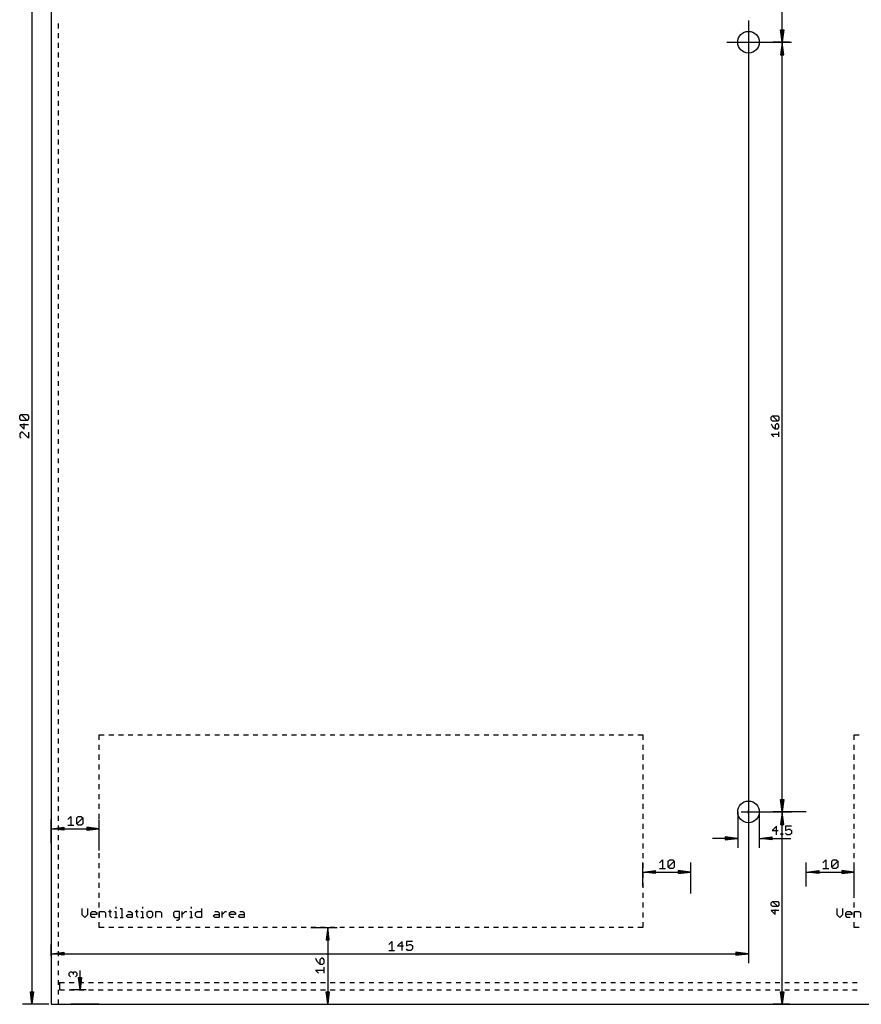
# Model space of a CAD drawing. Extents: x -279 to 630, y -428 to 126.
# Tile 4 of 14: x -7 to 168, y -280 to -75. Entities that reach past the tile are written whole.
import ezdxf

# ---------------------------------------------------------------- set-up
doc = ezdxf.new("R2010")
doc.units = 0
for name, color, linetype in [('114', 253, 'CONTINUOUS'), ('20', 7, 'CONTINUOUS'), ('47', 140, 'CONTINUOUS')]:
    doc.layers.add(name, color=color, linetype=linetype)

msp = doc.modelspace()

# ---------------------------------------------------------------- linework, layer by layer
at = {"layer": '114'}
for p, q in [((13.4488, -259.7664), (13.4488, -260.0746)), ((18.9735, -259.7664), (18.9735, -260.0746)), ((29.1022, -259.7664), (29.1022, -260.0746)), ((6.3882, -260.0746), (6.3882, -261.3074)), ((6.3882, -261.3074), (7.0046, -261.9238)), ((7.0046, -261.9238), (7.621, -261.3074)), ((7.621, -261.3074), (7.621, -260.0746)), ((8.2297, -260.9992), (8.5379, -260.691)), ((8.2297, -261.6156), (8.2297, -260.9992)), ((9.4625, -261.3074), (8.2297, -261.3074)), ((8.5379, -261.9238), (8.2297, -261.6156)), ((8.5379, -260.691), (9.1543, -260.691)), ((9.1543, -261.9238), (8.5379, -261.9238)), ((9.1543, -260.691), (9.4625, -260.9992)), ((9.4625, -260.9992), (9.4625, -261.3074)), ((10.0713, -261.9238), (10.0713, -260.691)), ((10.0713, -260.691), (10.9959, -260.691)), ((10.9959, -260.691), (11.3041, -260.9992)), ((11.3041, -260.9992), (11.3041, -261.9238)), ((11.9129, -260.691), (12.5293, -260.691)), ((12.2211, -260.3828), (12.2211, -261.6156)), ((12.2211, -261.6156), (12.5293, -261.9238)), ((13.1406, -260.691), (13.4488, -260.691)), ((13.1406, -261.9238), (13.757, -261.9238)), ((13.4488, -260.691), (13.4488, -261.9238)), ((14.3683, -260.0746), (14.6765, -260.0746)), ((14.3683, -261.9238), (14.9847, -261.9238)), ((14.6765, -260.0746), (14.6765, -261.9238)), ((15.596, -261.6156), (15.9042, -261.3074)), ((15.9042, -261.9238), (15.596, -261.6156)), ((15.9042, -260.691), (16.5206, -260.691)), ((15.9042, -261.3074), (16.8288, -261.3074)), ((16.8288, -261.9238), (15.9042, -261.9238)), ((16.5206, -260.691), (16.8288, -260.9992)), ((16.8288, -260.9992), (16.8288, -261.9238)), ((17.4376, -260.691), (18.054, -260.691)), ((17.7458, -260.3828), (17.7458, -261.6156)), ((17.7458, -261.6156), (18.054, -261.9238)), ((18.6653, -260.691), (18.9735, -260.691)), ((18.6653, -261.9238), (19.2817, -261.9238)), ((18.9735, -260.691), (18.9735, -261.9238)), ((20.2012, -260.691), (19.893, -260.9992)), ((19.893, -260.9992), (19.893, -261.6156)), ((19.893, -261.6156), (20.2012, -261.9238)), ((20.8176, -260.691), (20.2012, -260.691)), ((20.2012, -261.9238), (20.8176, -261.9238)), ((21.1258, -260.9992), (20.8176, -260.691)), ((20.8176, -261.9238), (21.1258, -261.6156)), ((21.1258, -261.6156), (21.1258, -260.9992)), ((21.7346, -261.9238), (21.7346, -260.691)), ((21.7346, -260.691), (22.6592, -260.691)), ((22.6592, -260.691), (22.9674, -260.9992)), ((22.9674, -260.9992), (22.9674, -261.9238)), ((25.726, -260.691), (25.4178, -260.9992)), ((25.4178, -260.9992), (25.4178, -261.6156)), ((25.4178, -261.6156), (25.726, -261.9238)), ((26.6505, -260.691), (25.726, -260.691)), ((25.726, -261.9238), (26.6505, -261.9238)), ((26.6505, -262.232), (26.6505, -260.691)), ((27.2593, -261.9238), (27.2593, -260.691)), ((27.2593, -261.3074), (27.8757, -260.691)), ((27.8757, -260.691), (28.1839, -260.691)), ((28.794, -260.691), (29.1022, -260.691)), ((28.794, -261.9238), (29.4104, -261.9238)), ((29.1022, -260.691), (29.1022, -261.9238)), ((30.0217, -260.9992), (30.3299, -260.691)), ((30.0217, -261.6156), (30.0217, -260.9992)), ((30.3299, -261.9238), (30.0217, -261.6156)), ((30.3299, -260.691), (31.2545, -260.691)), ((31.2545, -261.9238), (30.3299, -261.9238)), ((31.2545, -260.0746), (31.2545, -261.9238)), ((33.7048, -261.6156), (34.013, -261.3074)), ((34.013, -261.9238), (33.7048, -261.6156)), ((34.013, -260.691), (34.6294, -260.691)), ((34.013, -261.3074), (34.9376, -261.3074)), ((34.9376, -261.9238), (34.013, -261.9238)), ((34.6294, -260.691), (34.9376, -260.9992)), ((34.9376, -260.9992), (34.9376, -261.9238)), ((35.5464, -261.9238), (35.5464, -260.691)), ((35.5464, -261.3074), (36.1628, -260.691)), ((36.1628, -260.691), (36.471, -260.691)), ((37.081, -260.9992), (37.3892, -260.691)), ((37.081, -261.6156), (37.081, -260.9992)), ((38.3138, -261.3074), (37.081, -261.3074)), ((37.3892, -261.9238), (37.081, -261.6156)), ((37.3892, -260.691), (38.0056, -260.691)), ((38.0056, -261.9238), (37.3892, -261.9238)), ((38.0056, -260.691), (38.3138, -260.9992)), ((38.3138, -260.9992), (38.3138, -261.3074)), ((38.9226, -261.6156), (39.2308, -261.3074)), ((39.2308, -261.9238), (38.9226, -261.6156)), ((39.2308, -260.691), (39.8472, -260.691)), ((39.2308, -261.3074), (40.1554, -261.3074)), ((40.1554, -261.9238), (39.2308, -261.9238)), ((39.8472, -260.691), (40.1554, -260.9992)), ((40.1554, -260.9992), (40.1554, -261.9238)), ((163.3882, -260.0746), (163.3882, -261.3074)), ((163.3882, -261.3074), (164.0046, -261.9238)), ((164.0046, -261.9238), (164.621, -261.3074)), ((164.621, -261.3074), (164.621, -260.0746)), ((165.2297, -260.9992), (165.5379, -260.691)), ((165.2297, -261.6156), (165.2297, -260.9992)), ((166.4625, -261.3074), (165.2297, -261.3074)), ((165.5379, -261.9238), (165.2297, -261.6156)), ((165.5379, -260.691), (166.1543, -260.691)), ((166.1543, -261.9238), (165.5379, -261.9238)), ((166.1543, -260.691), (166.4625, -260.9992)), ((166.4625, -260.9992), (166.4625, -261.3074)), ((167.0713, -261.9238), (167.0713, -260.691)), ((167.0713, -260.691), (167.9959, -260.691)), ((167.9959, -260.691), (168.3041, -260.9992)), ((168.3041, -260.9992), (168.3041, -261.9238)), ((26.0341, -262.5402), (26.3423, -262.5402)), ((26.3423, -262.5402), (26.6505, -262.232))]:
    msp.add_line(p, q, dxfattribs=at)
at = {"layer": '20'}
for p, q in [((0, -40), (0, -280)), ((1.5, -77.1583), (1.5, -76.15)), ((1.5, -79.1667), (1.5, -78.1583)), ((1.5, -81.175), (1.5, -80.1667)), ((1.5, -83.1833), (1.5, -82.175)), ((1.5, -85.1917), (1.5, -84.1833)), ((1.5, -87.2), (1.5, -86.1917)), ((1.5, -89.2083), (1.5, -88.2)), ((1.5, -91.2167), (1.5, -90.2083)), ((1.5, -93.225), (1.5, -92.2167)), ((1.5, -95.2333), (1.5, -94.225)), ((1.5, -97.2417), (1.5, -96.2333)), ((1.5, -99.25), (1.5, -98.2417)), ((1.5, -101.2583), (1.5, -100.25)), ((1.5, -103.2667), (1.5, -102.2583)), ((1.5, -105.275), (1.5, -104.2667)), ((1.5, -107.2833), (1.5, -106.275)), ((1.5, -109.2917), (1.5, -108.2833)), ((1.5, -111.3), (1.5, -110.2917)), ((1.5, -113.3083), (1.5, -112.3)), ((1.5, -115.3167), (1.5, -114.3083)), ((1.5, -117.325), (1.5, -116.3167)), ((1.5, -119.3333), (1.5, -118.325)), ((1.5, -121.3417), (1.5, -120.3333)), ((1.5, -123.35), (1.5, -122.3417)), ((1.5, -125.3583), (1.5, -124.35)), ((1.5, -127.3667), (1.5, -126.3583)), ((1.5, -129.375), (1.5, -128.3667)), ((1.5, -131.3833), (1.5, -130.375)), ((1.5, -133.3917), (1.5, -132.3833)), ((1.5, -135.4), (1.5, -134.3917)), ((1.5, -137.4083), (1.5, -136.4)), ((1.5, -139.4167), (1.5, -138.4083)), ((1.5, -141.425), (1.5, -140.4167)), ((1.5, -143.4333), (1.5, -142.425)), ((1.5, -145.4417), (1.5, -144.4333)), ((1.5, -147.45), (1.5, -146.4417)), ((1.5, -149.4583), (1.5, -148.45)), ((1.5, -151.4667), (1.5, -150.4583)), ((1.5, -153.475), (1.5, -152.4667)), ((1.5, -155.4833), (1.5, -154.475)), ((1.5, -157.4917), (1.5, -156.4833)), ((1.5, -159.5), (1.5, -158.4917)), ((1.5, -161.5083), (1.5, -160.5)), ((1.5, -163.5167), (1.5, -162.5083)), ((1.5, -165.525), (1.5, -164.5167)), ((1.5, -167.5333), (1.5, -166.525)), ((1.5, -169.5417), (1.5, -168.5333)), ((1.5, -171.55), (1.5, -170.5417)), ((1.5, -173.5583), (1.5, -172.55)), ((1.5, -175.5667), (1.5, -174.5583)), ((1.5, -177.575), (1.5, -176.5667)), ((1.5, -179.5833), (1.5, -178.575)), ((1.5, -181.5917), (1.5, -180.5833)), ((1.5, -183.6), (1.5, -182.5917)), ((1.5, -185.6083), (1.5, -184.6)), ((1.5, -187.6167), (1.5, -186.6083)), ((1.5, -189.625), (1.5, -188.6167)), ((1.5, -191.6333), (1.5, -190.625)), ((1.5, -193.6417), (1.5, -192.6333)), ((1.5, -195.65), (1.5, -194.6417)), ((1.5, -197.6583), (1.5, -196.65)), ((1.5, -199.6667), (1.5, -198.6583)), ((1.5, -201.675), (1.5, -200.6667)), ((1.5, -203.6833), (1.5, -202.675)), ((1.5, -205.6917), (1.5, -204.6833)), ((1.5, -207.7), (1.5, -206.6917)), ((1.5, -209.7083), (1.5, -208.7)), ((1.5, -211.7167), (1.5, -210.7083)), ((1.5, -213.725), (1.5, -212.7167)), ((1.5, -215.7333), (1.5, -214.725)), ((1.5, -217.7417), (1.5, -216.7333)), ((1.5, -219.75), (1.5, -218.7417)), ((1.5, -221.7583), (1.5, -220.75)), ((1.5, -223.7667), (1.5, -222.7583)), ((1.5, -225.775), (1.5, -224.7667)), ((10, -224), (11, -224)), ((10, -225.05), (10, -224)), ((12, -224), (13, -224)), ((14, -224), (15, -224)), ((16, -224), (17, -224)), ((18, -224), (19, -224)), ((20, -224), (21, -224)), ((22, -224), (23, -224)), ((24, -224), (25, -224)), ((26, -224), (27, -224)), ((28, -224), (29, -224)), ((30, -224), (31, -224)), ((32, -224), (33, -224)), ((34, -224), (35, -224)), ((36, -224), (37, -224)), ((38, -224), (39, -224)), ((40, -224), (41, -224)), ((42, -224), (43, -224)), ((44, -224), (45, -224)), ((46, -224), (47, -224)), ((48, -224), (49, -224)), ((50, -224), (51, -224)), ((52, -224), (53, -224)), ((54, -224), (55, -224)), ((56, -224), (57, -224)), ((58, -224), (59, -224)), ((60, -224), (61, -224)), ((62, -224), (63, -224)), ((64, -224), (65, -224)), ((66, -224), (67, -224)), ((68, -224), (69, -224)), ((70, -224), (71, -224)), ((72, -224), (73, -224)), ((74, -224), (75, -224)), ((76, -224), (77, -224)), ((78, -224), (79, -224)), ((80, -224), (81, -224)), ((82, -224), (83, -224)), ((84, -224), (85, -224)), ((86, -224), (87, -224)), ((88, -224), (89, -224)), ((90, -224), (91, -224)), ((92, -224), (93, -224)), ((94, -224), (95, -224)), ((96, -224), (97, -224)), ((98, -224), (99, -224)), ((100, -224), (101, -224)), ((102, -224), (103, -224)), ((104, -224), (105, -224)), ((106, -224), (107, -224)), ((108, -224), (109, -224)), ((110, -224), (111, -224)), ((112, -224), (113, -224)), ((114, -224), (115, -224)), ((116, -224), (117, -224)), ((118, -224), (119, -224)), ((120, -224), (121, -224)), ((122, -224), (123, -224)), ((123, -224), (123, -225.05)), ((167, -224), (168, -224)), ((167, -225.05), (167, -224)), ((1.5, -227.7833), (1.5, -226.775)), ((10, -227.1), (10, -226.05)), ((123, -226.05), (123, -227.1)), ((167, -227.1), (167, -226.05)), ((1.5, -229.7917), (1.5, -228.7833)), ((10, -229.15), (10, -228.1)), ((123, -228.1), (123, -229.15)), ((167, -229.15), (167, -228.1)), ((1.5, -231.8), (1.5, -230.7917)), ((10, -231.2), (10, -230.15)), ((123, -230.15), (123, -231.2)), ((167, -231.2), (167, -230.15)), ((1.5, -233.8083), (1.5, -232.8)), ((10, -233.25), (10, -232.2)), ((123, -232.2), (123, -233.25)), ((167, -233.25), (167, -232.2)), ((1.5, -235.8167), (1.5, -234.8083)), ((10, -235.3), (10, -234.25)), ((123, -234.25), (123, -235.3)), ((167, -235.3), (167, -234.25)), ((1.5, -237.825), (1.5, -236.8167)), ((10, -237.35), (10, -236.3)), ((123, -236.3), (123, -237.35)), ((167, -237.35), (167, -236.3)), ((1.5, -239.8333), (1.5, -238.825)), ((10, -239.4), (10, -238.35)), ((123, -238.35), (123, -239.4)), ((167, -239.4), (167, -238.35)), ((1.5, -241.8417), (1.5, -240.8333)), ((10, -241.45), (10, -240.4)), ((123, -240.4), (123, -241.45)), ((167, -241.45), (167, -240.4)), ((1.5, -243.85), (1.5, -242.8417)), ((10, -243.5), (10, -242.45)), ((123, -242.45), (123, -243.5)), ((167, -243.5), (167, -242.45)), ((1.5, -245.8583), (1.5, -244.85)), ((10, -245.55), (10, -244.5)), ((123, -244.5), (123, -245.55)), ((167, -245.55), (167, -244.5)), ((1.5, -247.8667), (1.5, -246.8583)), ((10, -247.6), (10, -246.55)), ((123, -246.55), (123, -247.6)), ((167, -247.6), (167, -246.55)), ((1.5, -249.875), (1.5, -248.8667)), ((10, -249.65), (10, -248.6)), ((123, -248.6), (123, -249.65)), ((167, -249.65), (167, -248.6)), ((1.5, -251.8833), (1.5, -250.875)), ((10, -251.7), (10, -250.65)), ((123, -250.65), (123, -251.7)), ((167, -251.7), (167, -250.65)), ((1.5, -253.8917), (1.5, -252.8833)), ((10, -253.75), (10, -252.7)), ((123, -252.7), (123, -253.75)), ((167, -253.75), (167, -252.7)), ((1.5, -255.9), (1.5, -254.8917)), ((10, -255.8), (10, -254.75)), ((123, -254.75), (123, -255.8)), ((167, -255.8), (167, -254.75)), ((1.5, -257.9083), (1.5, -256.9)), ((10, -257.85), (10, -256.8)), ((123, -256.8), (123, -257.85)), ((167, -257.85), (167, -256.8)), ((1.5, -259.9167), (1.5, -258.9083)), ((10, -259.9), (10, -258.85)), ((123, -258.85), (123, -259.9)), ((167, -259.9), (167, -258.85)), ((1.5, -261.925), (1.5, -260.9167)), ((10, -261.95), (10, -260.9)), ((123, -260.9), (123, -261.95)), ((167, -261.95), (167, -260.9)), ((1.5, -263.9333), (1.5, -262.925)), ((10, -264), (10, -262.95)), ((11, -264), (10, -264)), ((13, -264), (12, -264)), ((15, -264), (14, -264)), ((17, -264), (16, -264)), ((19, -264), (18, -264)), ((21, -264), (20, -264)), ((23, -264), (22, -264)), ((25, -264), (24, -264)), ((27, -264), (26, -264)), ((29, -264), (28, -264)), ((31, -264), (30, -264)), ((33, -264), (32, -264)), ((35, -264), (34, -264)), ((37, -264), (36, -264)), ((39, -264), (38, -264)), ((41, -264), (40, -264)), ((43, -264), (42, -264)), ((45, -264), (44, -264)), ((47, -264), (46, -264)), ((49, -264), (48, -264)), ((51, -264), (50, -264)), ((53, -264), (52, -264)), ((55, -264), (54, -264)), ((57, -264), (56, -264)), ((59, -264), (58, -264)), ((61, -264), (60, -264)), ((63, -264), (62, -264)), ((65, -264), (64, -264)), ((67, -264), (66, -264)), ((69, -264), (68, -264)), ((71, -264), (70, -264)), ((73, -264), (72, -264)), ((75, -264), (74, -264)), ((77, -264), (76, -264)), ((79, -264), (78, -264)), ((81, -264), (80, -264)), ((83, -264), (82, -264)), ((85, -264), (84, -264)), ((87, -264), (86, -264)), ((89, -264), (88, -264)), ((91, -264), (90, -264)), ((93, -264), (92, -264)), ((95, -264), (94, -264)), ((97, -264), (96, -264)), ((99, -264), (98, -264)), ((101, -264), (100, -264)), ((103, -264), (102, -264)), ((105, -264), (104, -264)), ((107, -264), (106, -264)), ((109, -264), (108, -264)), ((111, -264), (110, -264)), ((113, -264), (112, -264)), ((115, -264), (114, -264)), ((117, -264), (116, -264)), ((119, -264), (118, -264)), ((121, -264), (120, -264)), ((123, -264), (122, -264)), ((123, -262.95), (123, -264)), ((167, -264), (167, -262.95)), ((168, -264), (167, -264)), ((1.5, -265.9417), (1.5, -264.9333)), ((1.5, -267.95), (1.5, -266.9417)), ((1.5, -269.9583), (1.5, -268.95)), ((1.5, -271.9667), (1.5, -270.9583)), ((1.5, -273.975), (1.5, -272.9667)), ((1.5, -275.9833), (1.5, -274.975)), ((1.75, -275.5), (2.7605, -275.5)), ((1.75, -275.5), (1.75, -277)), ((3.7605, -275.5), (4.771, -275.5)), ((5.771, -275.5), (6.7815, -275.5)), ((7.7815, -275.5), (8.792, -275.5)), ((9.792, -275.5), (10.8024, -275.5)), ((11.8024, -275.5), (12.8129, -275.5)), ((13.8129, -275.5), (14.8234, -275.5)), ((15.8234, -275.5), (16.8339, -275.5)), ((17.8339, -275.5), (18.8444, -275.5)), ((19.8444, -275.5), (20.8549, -275.5)), ((21.8549, -275.5), (22.8654, -275.5)), ((23.8654, -275.5), (24.8759, -275.5)), ((25.8759, -275.5), (26.8864, -275.5)), ((27.8864, -275.5), (28.8969, -275.5)), ((29.8969, -275.5), (30.9073, -275.5)), ((31.9073, -275.5), (32.9178, -275.5)), ((33.9178, -275.5), (34.9283, -275.5)), ((35.9283, -275.5), (36.9388, -275.5)), ((37.9388, -275.5), (38.9493, -275.5)), ((39.9493, -275.5), (40.9598, -275.5)), ((41.9598, -275.5), (42.9703, -275.5)), ((43.9703, -275.5), (44.9808, -275.5)), ((45.9808, -275.5), (46.9913, -275.5)), ((47.9913, -275.5), (49.0017, -275.5)), ((50.0017, -275.5), (51.0122, -275.5)), ((52.0122, -275.5), (53.0227, -275.5)), ((54.0227, -275.5), (55.0332, -275.5)), ((56.0332, -275.5), (57.0437, -275.5)), ((58.0437, -275.5), (59.0542, -275.5)), ((60.0542, -275.5), (61.0647, -275.5)), ((62.0647, -275.5), (63.0752, -275.5)), ((64.0752, -275.5), (65.0857, -275.5)), ((66.0857, -275.5), (67.0962, -275.5)), ((68.0962, -275.5), (69.1066, -275.5)), ((70.1066, -275.5), (71.1171, -275.5)), ((72.1171, -275.5), (73.1276, -275.5)), ((74.1276, -275.5), (75.1381, -275.5)), ((76.1381, -275.5), (77.1486, -275.5)), ((78.1486, -275.5), (79.1591, -275.5)), ((80.1591, -275.5), (81.1696, -275.5)), ((82.1696, -275.5), (83.1801, -275.5)), ((84.1801, -275.5), (85.1906, -275.5)), ((86.1906, -275.5), (87.2011, -275.5)), ((88.2011, -275.5), (89.2115, -275.5)), ((90.2115, -275.5), (91.222, -275.5)), ((92.222, -275.5), (93.2325, -275.5)), ((94.2325, -275.5), (95.243, -275.5)), ((96.243, -275.5), (97.2535, -275.5)), ((98.2535, -275.5), (99.264, -275.5)), ((100.264, -275.5), (101.2745, -275.5)), ((102.2745, -275.5), (103.285, -275.5)), ((104.285, -275.5), (105.2955, -275.5)), ((106.2955, -275.5), (107.3059, -275.5)), ((108.3059, -275.5), (109.3164, -275.5)), ((110.3164, -275.5), (111.3269, -275.5)), ((112.3269, -275.5), (113.3374, -275.5)), ((114.3374, -275.5), (115.3479, -275.5)), ((116.3479, -275.5), (117.3584, -275.5)), ((118.3584, -275.5), (119.3689, -275.5)), ((120.3689, -275.5), (121.3794, -275.5)), ((122.3794, -275.5), (123.3899, -275.5)), ((124.3899, -275.5), (125.4004, -275.5)), ((126.4004, -275.5), (127.4108, -275.5)), ((128.4108, -275.5), (129.4213, -275.5)), ((130.4213, -275.5), (131.4318, -275.5)), ((132.4318, -275.5), (133.4423, -275.5)), ((134.4423, -275.5), (135.4528, -275.5)), ((136.4528, -275.5), (137.4633, -275.5)), ((138.4633, -275.5), (139.4738, -275.5)), ((140.4738, -275.5), (141.4843, -275.5)), ((142.4843, -275.5), (143.4948, -275.5)), ((144.4948, -275.5), (145.5052, -275.5)), ((146.5052, -275.5), (147.5157, -275.5)), ((148.5157, -275.5), (149.5262, -275.5)), ((150.5262, -275.5), (151.5367, -275.5)), ((152.5367, -275.5), (153.5472, -275.5)), ((154.5472, -275.5), (155.5577, -275.5)), ((156.5577, -275.5), (157.5682, -275.5)), ((158.5682, -275.5), (159.5787, -275.5)), ((160.5787, -275.5), (161.5892, -275.5)), ((162.5892, -275.5), (163.5996, -275.5)), ((164.5996, -275.5), (165.6101, -275.5)), ((166.6101, -275.5), (167.6206, -275.5)), ((1.5, -277.9917), (1.5, -276.9833)), ((1.75, -277), (2.7605, -277)), ((3.7605, -277), (4.771, -277)), ((5.771, -277), (6.7815, -277)), ((7.7815, -277), (8.792, -277)), ((9.792, -277), (10.8024, -277)), ((11.8024, -277), (12.8129, -277)), ((13.8129, -277), (14.8234, -277)), ((15.8234, -277), (16.8339, -277)), ((17.8339, -277), (18.8444, -277)), ((19.8444, -277), (20.8549, -277)), ((21.8549, -277), (22.8654, -277)), ((23.8654, -277), (24.8759, -277)), ((25.8759, -277), (26.8864, -277)), ((27.8864, -277), (28.8969, -277)), ((29.8969, -277), (30.9073, -277)), ((31.9073, -277), (32.9178, -277)), ((33.9178, -277), (34.9283, -277)), ((35.9283, -277), (36.9388, -277)), ((37.9388, -277), (38.9493, -277)), ((39.9493, -277), (40.9598, -277)), ((41.9598, -277), (42.9703, -277)), ((43.9703, -277), (44.9808, -277)), ((45.9808, -277), (46.9913, -277)), ((47.9913, -277), (49.0017, -277)), ((50.0017, -277), (51.0122, -277)), ((52.0122, -277), (53.0227, -277)), ((54.0227, -277), (55.0332, -277)), ((56.0332, -277), (57.0437, -277)), ((58.0437, -277), (59.0542, -277)), ((60.0542, -277), (61.0647, -277)), ((62.0647, -277), (63.0752, -277)), ((64.0752, -277), (65.0857, -277)), ((66.0857, -277), (67.0962, -277)), ((68.0962, -277), (69.1066, -277)), ((70.1066, -277), (71.1171, -277)), ((72.1171, -277), (73.1276, -277)), ((74.1276, -277), (75.1381, -277)), ((76.1381, -277), (77.1486, -277)), ((78.1486, -277), (79.1591, -277)), ((80.1591, -277), (81.1696, -277)), ((82.1696, -277), (83.1801, -277)), ((84.1801, -277), (85.1906, -277)), ((86.1906, -277), (87.2011, -277)), ((88.2011, -277), (89.2115, -277)), ((90.2115, -277), (91.222, -277)), ((92.222, -277), (93.2325, -277)), ((94.2325, -277), (95.243, -277)), ((96.243, -277), (97.2535, -277)), ((98.2535, -277), (99.264, -277)), ((100.264, -277), (101.2745, -277)), ((102.2745, -277), (103.285, -277)), ((104.285, -277), (105.2955, -277)), ((106.2955, -277), (107.3059, -277)), ((108.3059, -277), (109.3164, -277)), ((110.3164, -277), (111.3269, -277)), ((112.3269, -277), (113.3374, -277)), ((114.3374, -277), (115.3479, -277)), ((116.3479, -277), (117.3584, -277)), ((118.3584, -277), (119.3689, -277)), ((120.3689, -277), (121.3794, -277)), ((122.3794, -277), (123.3899, -277)), ((124.3899, -277), (125.4004, -277)), ((126.4004, -277), (127.4108, -277)), ((128.4108, -277), (129.4213, -277)), ((130.4213, -277), (131.4318, -277)), ((132.4318, -277), (133.4423, -277)), ((134.4423, -277), (135.4528, -277)), ((136.4528, -277), (137.4633, -277)), ((138.4633, -277), (139.4738, -277)), ((140.4738, -277), (141.4843, -277)), ((142.4843, -277), (143.4948, -277)), ((144.4948, -277), (145.5052, -277)), ((146.5052, -277), (147.5157, -277)), ((148.5157, -277), (149.5262, -277)), ((150.5262, -277), (151.5367, -277)), ((152.5367, -277), (153.5472, -277)), ((154.5472, -277), (155.5577, -277)), ((156.5577, -277), (157.5682, -277)), ((158.5682, -277), (159.5787, -277)), ((160.5787, -277), (161.5892, -277)), ((162.5892, -277), (163.5996, -277)), ((164.5996, -277), (165.6101, -277)), ((166.6101, -277), (167.6206, -277)), ((0, -280), (1.5, -280)), ((1.5, -280), (1.5, -278.9917)), ((1.5, -280), (288.5, -280))]:
    msp.add_line(p, q, dxfattribs=at)
for centre in [(145, -80), (145, -240)]:
    msp.add_circle(centre, 2.25, dxfattribs=at)
at = {"layer": '47'}
for p, q in [((-4, -40.065), (-4, -279.935)), ((152, -79.935), (152, -40.065)), ((145, -75.5), (145, -271.45)), ((152, -79.935), (151.6808, -77.4)), ((151.6808, -77.4), (152.3192, -77.4)), ((152, -79.935), (151.74, -77.4)), ((152, -79.935), (151.87, -77.4)), ((152.3192, -77.4), (152, -79.935)), ((152.13, -77.4), (152, -79.935)), ((152.26, -77.4), (152, -79.935)), ((140.5, -80), (153.95, -80)), ((153.5, -80), (150.05, -80)), ((152, -80.065), (151.6808, -82.6)), ((152, -80.065), (151.74, -82.6)), ((152, -80.065), (151.87, -82.6)), ((152, -239.935), (152, -80.065)), ((152.3192, -82.6), (152, -80.065)), ((152.13, -82.6), (152, -80.065)), ((152.26, -82.6), (152, -80.065)), ((151.6808, -82.6), (152.3192, -82.6)), ((-6.5554, -157.7082), (-6.2472, -157.4)), ((-6.2472, -157.4), (-5.0144, -157.4)), ((-5.0144, -158.6328), (-6.2472, -157.4)), ((-5.0144, -157.4), (-4.7062, -157.7082)), ((-6.5554, -158.3246), (-6.5554, -157.7082)), ((-6.2472, -158.6328), (-6.5554, -158.3246)), ((-4.7062, -159.5498), (-6.5554, -159.5498)), ((-6.5554, -159.5498), (-5.6308, -160.4744)), ((-5.0144, -158.6328), (-6.2472, -158.6328)), ((-5.6308, -160.4744), (-5.6308, -159.2416)), ((-4.7062, -158.3246), (-5.0144, -158.6328)), ((-4.7062, -157.7082), (-4.7062, -158.3246)), ((149.735, -157.9604), (150.002, -157.6934)), ((149.735, -158.4942), (149.735, -157.9604)), ((150.002, -158.7611), (149.735, -158.4942)), ((149.735, -159.3306), (150.002, -159.8644)), ((150.002, -157.6934), (151.0697, -157.6934)), ((151.0697, -158.7611), (150.002, -157.6934)), ((151.0697, -158.7611), (150.002, -158.7611)), ((150.8027, -159.3306), (150.5358, -159.5975)), ((150.5358, -159.5975), (150.5358, -160.3983)), ((151.0697, -159.3306), (150.8027, -159.3306)), ((151.0697, -157.6934), (151.3366, -157.9604)), ((151.3366, -158.4942), (151.0697, -158.7611)), ((151.3366, -159.5975), (151.0697, -159.3306)), ((151.3366, -157.9604), (151.3366, -158.4942)), ((151.3366, -160.1314), (151.3366, -159.5975)), ((-6.2472, -161.0832), (-6.5554, -161.3913)), ((-6.5554, -161.3913), (-6.5554, -162.0077)), ((-5.939, -161.0832), (-6.2472, -161.0832)), ((-4.7062, -162.3159), (-5.939, -161.0832)), ((-4.7062, -161.0832), (-4.7062, -162.3159)), ((150.2689, -162.0355), (149.735, -161.5016)), ((149.735, -161.5016), (151.3366, -161.5016)), ((150.002, -159.8644), (150.5358, -160.3983)), ((150.5358, -160.3983), (151.0697, -160.3983)), ((151.0697, -160.3983), (151.3366, -160.1314)), ((151.3366, -162.0355), (151.3366, -160.9677)), ((-6.5554, -162.0077), (-6.2472, -162.3159)), ((152, -239.935), (151.6808, -237.4)), ((151.6808, -237.4), (152.3192, -237.4)), ((152, -239.935), (151.74, -237.4)), ((152, -239.935), (151.87, -237.4)), ((152.3192, -237.4), (152, -239.935)), ((152.13, -237.4), (152, -239.935)), ((152.26, -237.4), (152, -239.935)), ((3.4829, -241.561), (4.0993, -240.9446)), ((4.0993, -240.9446), (4.0993, -242.7938)), ((5.3245, -241.2528), (5.6327, -240.9446)), ((5.3245, -242.4856), (5.3245, -241.2528)), ((5.3245, -242.4856), (6.5573, -241.2528)), ((5.6327, -240.9446), (6.2491, -240.9446)), ((6.2491, -240.9446), (6.5573, -241.2528)), ((6.5573, -241.2528), (6.5573, -242.4856)), ((142.75, -240), (142.75, -247.45)), ((143.5, -240), (153.95, -240)), ((144.6808, -240), (145.3192, -240)), ((145, -240.3192), (145, -239.6808)), ((147.25, -240), (147.25, -247.45)), ((157, -240), (150.05, -240)), ((152, -240.065), (151.6808, -242.6)), ((152, -240.065), (151.74, -242.6)), ((152, -240.065), (151.87, -242.6)), ((152, -279.935), (152, -240.065)), ((152.3192, -242.6), (152, -240.065)), ((152.13, -242.6), (152, -240.065)), ((152.26, -242.6), (152, -240.065)), ((0, -246.5), (0, -241.55)), ((0.065, -243.5), (2.6, -243.1808)), ((0.065, -243.5), (2.6, -243.24)), ((0.065, -243.5), (2.6, -243.37)), ((0.065, -243.5), (9.935, -243.5)), ((2.6, -243.8192), (0.065, -243.5)), ((2.6, -243.63), (0.065, -243.5)), ((2.6, -243.76), (0.065, -243.5)), ((2.6, -243.1808), (2.6, -243.8192)), ((3.4829, -242.7938), (4.7157, -242.7938)), ((5.6327, -242.7938), (5.3245, -242.4856)), ((6.2491, -242.7938), (5.6327, -242.7938)), ((6.5573, -242.4856), (6.2491, -242.7938)), ((9.935, -243.5), (7.4, -243.1808)), ((7.4, -243.1808), (7.4, -243.8192)), ((9.935, -243.5), (7.4, -243.24)), ((9.935, -243.5), (7.4, -243.37)), ((7.4, -243.8192), (9.935, -243.5)), ((7.4, -243.63), (9.935, -243.5)), ((7.4, -243.76), (9.935, -243.5)), ((10, -248), (10, -241.55)), ((150.8508, -242.9701), (149.9516, -243.8692)), ((150.8508, -244.7684), (150.8508, -242.9701)), ((151.6808, -242.6), (152.3192, -242.6)), ((153.9128, -242.9701), (152.714, -242.9701)), ((152.714, -242.9701), (152.714, -243.8692)), ((142.685, -245.5), (137.55, -245.5)), ((142.685, -245.5), (140.15, -245.1808)), ((140.15, -245.1808), (140.15, -245.8192)), ((142.685, -245.5), (140.15, -245.24)), ((142.685, -245.5), (140.15, -245.37)), ((140.15, -245.8192), (142.685, -245.5)), ((140.15, -245.63), (142.685, -245.5)), ((140.15, -245.76), (142.685, -245.5)), ((147.315, -245.5), (149.85, -245.1808)), ((147.315, -245.5), (149.85, -245.24)), ((147.315, -245.5), (149.85, -245.37)), ((147.315, -245.5), (153.8309, -245.5)), ((149.85, -245.8192), (147.315, -245.5)), ((149.85, -245.63), (147.315, -245.5)), ((149.85, -245.76), (147.315, -245.5)), ((149.85, -245.1808), (149.85, -245.8192)), ((149.9516, -243.8692), (151.1505, -243.8692)), ((151.7932, -244.7684), (151.7932, -244.4687)), ((151.7932, -244.4687), (152.0929, -244.4687)), ((152.0929, -244.7684), (151.7932, -244.7684)), ((152.0929, -244.4687), (152.0929, -244.7684)), ((152.714, -243.8692), (153.3134, -243.5695)), ((153.0137, -244.7684), (152.714, -244.4687)), ((153.6131, -244.7684), (153.0137, -244.7684)), ((153.3134, -243.5695), (153.6131, -243.5695)), ((153.6131, -243.5695), (153.9128, -243.8692)), ((153.9128, -244.4687), (153.6131, -244.7684)), ((153.9128, -243.8692), (153.9128, -244.4687)), ((123, -255.5), (123, -250.55)), ((126.4829, -250.561), (127.0993, -249.9446)), ((127.0993, -249.9446), (127.0993, -251.7938)), ((128.3245, -250.2528), (128.6327, -249.9446)), ((128.3245, -251.4856), (128.3245, -250.2528)), ((128.3245, -251.4856), (129.5573, -250.2528)), ((128.6327, -251.7938), (128.3245, -251.4856)), ((128.6327, -249.9446), (129.2491, -249.9446)), ((129.2491, -249.9446), (129.5573, -250.2528)), ((129.5573, -251.4856), (129.2491, -251.7938)), ((129.5573, -250.2528), (129.5573, -251.4856)), ((133, -257), (133, -250.55)), ((157, -255.5), (157, -250.55)), ((160.4829, -250.561), (161.0993, -249.9446)), ((161.0993, -249.9446), (161.0993, -251.7938)), ((162.3245, -250.2528), (162.6327, -249.9446)), ((162.3245, -251.4856), (162.3245, -250.2528)), ((162.3245, -251.4856), (163.5573, -250.2528)), ((162.6327, -251.7938), (162.3245, -251.4856)), ((162.6327, -249.9446), (163.2491, -249.9446)), ((163.2491, -249.9446), (163.5573, -250.2528)), ((163.5573, -251.4856), (163.2491, -251.7938)), ((163.5573, -250.2528), (163.5573, -251.4856)), ((167, -257), (167, -250.55)), ((123.065, -252.5), (125.6, -252.1808)), ((123.065, -252.5), (125.6, -252.24)), ((123.065, -252.5), (125.6, -252.37)), ((123.065, -252.5), (132.935, -252.5)), ((125.6, -252.8192), (123.065, -252.5)), ((125.6, -252.63), (123.065, -252.5)), ((125.6, -252.76), (123.065, -252.5)), ((125.6, -252.1808), (125.6, -252.8192)), ((126.4829, -251.7938), (127.7157, -251.7938)), ((129.2491, -251.7938), (128.6327, -251.7938)), ((132.935, -252.5), (130.4, -252.1808)), ((130.4, -252.1808), (130.4, -252.8192)), ((132.935, -252.5), (130.4, -252.24)), ((132.935, -252.5), (130.4, -252.37)), ((130.4, -252.8192), (132.935, -252.5)), ((130.4, -252.63), (132.935, -252.5)), ((130.4, -252.76), (132.935, -252.5)), ((157.065, -252.5), (159.6, -252.1808)), ((157.065, -252.5), (159.6, -252.24)), ((157.065, -252.5), (159.6, -252.37)), ((157.065, -252.5), (166.935, -252.5)), ((159.6, -252.8192), (157.065, -252.5)), ((159.6, -252.63), (157.065, -252.5)), ((159.6, -252.76), (157.065, -252.5)), ((159.6, -252.1808), (159.6, -252.8192)), ((160.4829, -251.7938), (161.7157, -251.7938)), ((163.2491, -251.7938), (162.6327, -251.7938)), ((166.935, -252.5), (164.4, -252.1808)), ((164.4, -252.1808), (164.4, -252.8192)), ((166.935, -252.5), (164.4, -252.24)), ((166.935, -252.5), (164.4, -252.37)), ((164.4, -252.8192), (166.935, -252.5)), ((164.4, -252.63), (166.935, -252.5)), ((164.4, -252.76), (166.935, -252.5)), ((149.735, -258.8879), (150.002, -258.621)), ((149.735, -259.4218), (149.735, -258.8879)), ((150.002, -259.6887), (149.735, -259.4218)), ((150.002, -258.621), (151.0697, -258.621)), ((151.0697, -259.6887), (150.002, -258.621)), ((151.0697, -259.6887), (150.002, -259.6887)), ((151.0697, -258.621), (151.3366, -258.8879)), ((151.3366, -259.4218), (151.0697, -259.6887)), ((151.3366, -258.8879), (151.3366, -259.4218)), ((151.3366, -260.5251), (149.735, -260.5251)), ((149.735, -260.5251), (150.5358, -261.3259)), ((150.5358, -261.3259), (150.5358, -260.2581)), ((54, -264), (59.45, -264)), ((57.5, -264.065), (57.1808, -266.6)), ((57.5, -264.065), (57.24, -266.6)), ((57.5, -264.065), (57.37, -266.6)), ((57.5, -264.065), (57.5, -279.935)), ((57.8192, -266.6), (57.5, -264.065)), ((57.63, -266.6), (57.5, -264.065)), ((57.76, -266.6), (57.5, -264.065)), ((0, -270), (0, -267.55)), ((57.1808, -266.6), (57.8192, -266.6)), ((70.1841, -267.561), (70.8005, -266.9446)), ((70.8005, -266.9446), (70.8005, -268.7938)), ((72.9502, -266.9446), (72.0256, -267.8692)), ((72.0256, -267.8692), (73.2584, -267.8692)), ((72.9502, -268.7938), (72.9502, -266.9446)), ((75.1, -266.9446), (73.8672, -266.9446)), ((73.8672, -266.9446), (73.8672, -267.8692)), ((73.8672, -267.8692), (74.4836, -267.561)), ((74.4836, -267.561), (74.7918, -267.561)), ((74.7918, -267.561), (75.1, -267.8692)), ((75.1, -267.8692), (75.1, -268.4856)), ((0.065, -269.5), (2.6, -269.1808)), ((0.065, -269.5), (2.6, -269.24)), ((0.065, -269.5), (2.6, -269.37)), ((0.065, -269.5), (144.935, -269.5)), ((2.6, -269.8192), (0.065, -269.5)), ((2.6, -269.63), (0.065, -269.5)), ((2.6, -269.76), (0.065, -269.5)), ((2.6, -269.1808), (2.6, -269.8192)), ((70.1841, -268.7938), (71.4168, -268.7938)), ((74.1754, -268.7938), (73.8672, -268.4856)), ((74.7918, -268.7938), (74.1754, -268.7938)), ((75.1, -268.4856), (74.7918, -268.7938)), ((144.935, -269.5), (142.4, -269.1808)), ((142.4, -269.1808), (142.4, -269.8192)), ((144.935, -269.5), (142.4, -269.24)), ((144.935, -269.5), (142.4, -269.37)), ((142.4, -269.8192), (144.935, -269.5)), ((142.4, -269.63), (144.935, -269.5)), ((142.4, -269.76), (144.935, -269.5)), ((54.9446, -270.4427), (55.2528, -271.0591)), ((55.2528, -271.0591), (55.8692, -271.6755)), ((56.1774, -270.4427), (55.8692, -270.7509)), ((55.8692, -270.7509), (55.8692, -271.6755)), ((55.8692, -271.6755), (56.4856, -271.6755)), ((56.4856, -270.4427), (56.1774, -270.4427)), ((56.7938, -270.7509), (56.4856, -270.4427)), ((56.4856, -271.6755), (56.7938, -271.3673)), ((56.7938, -271.3673), (56.7938, -270.7509)), ((3.735, -273.5103), (4.002, -273.2434)), ((3.735, -274.0442), (3.735, -273.5103)), ((4.002, -274.3111), (3.735, -274.0442)), ((4.002, -273.2434), (4.2689, -273.2434)), ((4.2689, -273.2434), (4.5358, -273.5103)), ((4.5358, -273.5103), (4.8027, -273.2434)), ((4.5358, -273.5103), (4.5358, -273.7772)), ((4.8027, -273.2434), (5.0697, -273.2434)), ((5.0697, -273.2434), (5.3366, -273.5103)), ((5.3366, -274.0442), (5.0697, -274.3111)), ((5.3366, -273.5103), (5.3366, -274.0442)), ((6, -276.935), (6, -272.9808)), ((55.561, -273.5171), (54.9446, -272.9007)), ((54.9446, -272.9007), (56.7938, -272.9007)), ((56.7938, -273.5171), (56.7938, -272.2843)), ((6, -276.935), (5.6808, -274.4)), ((5.6808, -274.4), (6.3192, -274.4)), ((6, -276.935), (5.74, -274.4)), ((6, -276.935), (5.87, -274.4)), ((6.3192, -274.4), (6, -276.935)), ((6.13, -274.4), (6, -276.935)), ((6.26, -274.4), (6, -276.935)), ((-4, -279.935), (-4.3192, -277.4)), ((-4.3192, -277.4), (-3.6808, -277.4)), ((-4, -279.935), (-4.26, -277.4)), ((-4, -279.935), (-4.13, -277.4)), ((-3.6808, -277.4), (-4, -279.935)), ((-3.87, -277.4), (-4, -279.935)), ((-3.74, -277.4), (-4, -279.935)), ((7.25, -277), (4.05, -277)), ((57.5, -279.935), (57.1808, -277.4)), ((57.1808, -277.4), (57.8192, -277.4)), ((57.5, -279.935), (57.24, -277.4)), ((57.5, -279.935), (57.37, -277.4)), ((57.8192, -277.4), (57.5, -279.935)), ((57.63, -277.4), (57.5, -279.935)), ((57.76, -277.4), (57.5, -279.935)), ((152, -279.935), (151.6808, -277.4)), ((151.6808, -277.4), (152.3192, -277.4)), ((152, -279.935), (151.74, -277.4)), ((152, -279.935), (151.87, -277.4)), ((152.3192, -277.4), (152, -279.935)), ((152.13, -277.4), (152, -279.935)), ((152.26, -277.4), (152, -279.935)), ((-0.5, -280), (-5.95, -280)), ((10, -280), (4.05, -280)), ((55, -280), (59.45, -280)), ((153.5, -280), (150.05, -280))]:
    msp.add_line(p, q, dxfattribs=at)

doc.saveas('drawing.dxf')
